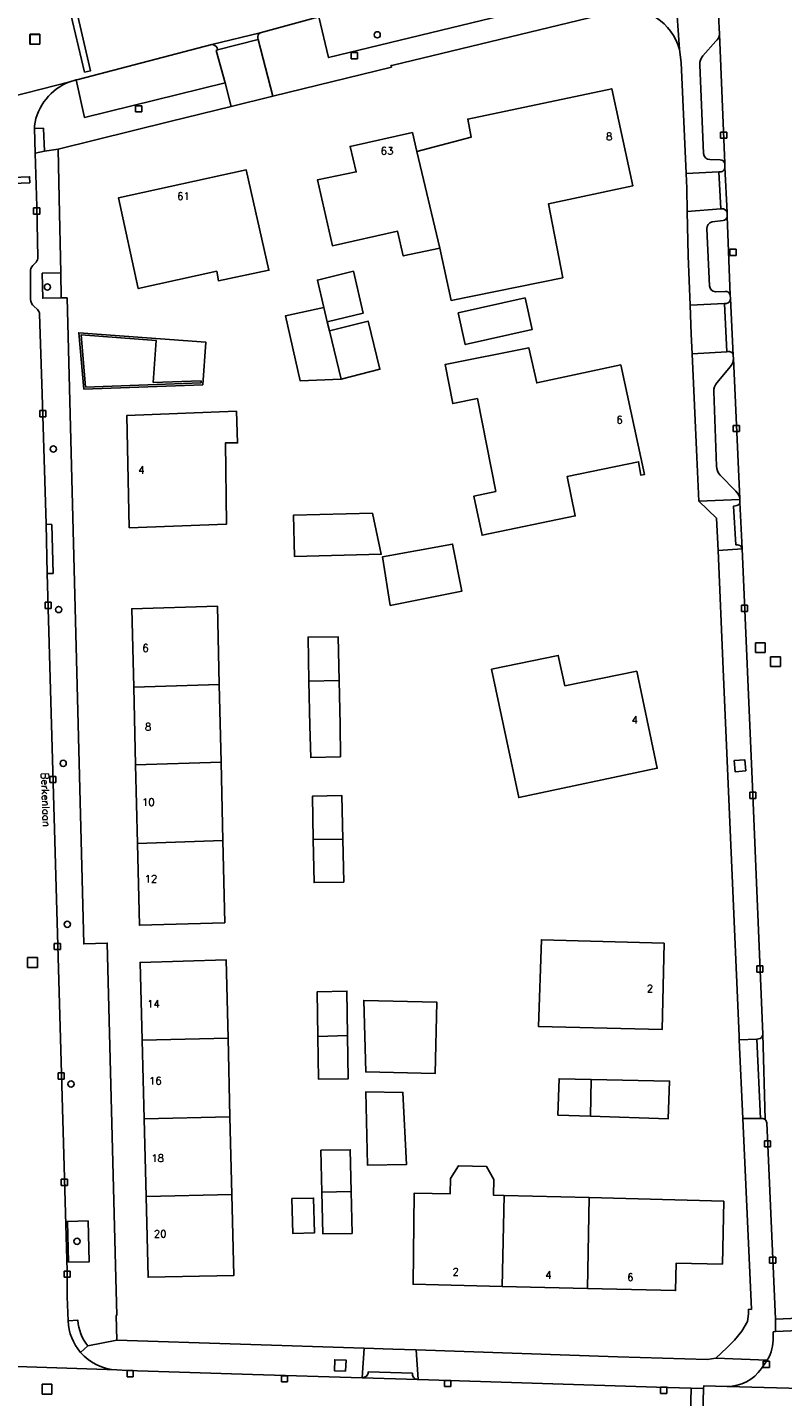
# Model space of a CAD drawing. Header units: metres. Extents: x 108000 to 109000, y 423000 to 423600.
# Tile 9 of 88: x 108213 to 108275, y 423089 to 423200. Entities that reach past the tile are written whole.
import ezdxf

# ---------------------------------------------------------------- set-up
doc = ezdxf.new("R2010")
doc.units = ezdxf.units.M
doc.header["$MEASUREMENT"] = 0
for name, color, linetype in [('Boomspiegel', 10, 'Continuous'), ('Erf', 10, 'Continuous'), ('groenvoorziening', 10, 'Continuous'), ('Huisnummers', 10, 'Continuous'), ('inspectie- _rioolput', 10, 'Continuous'), ('kolk', 10, 'Continuous'), ('Luifel', 10, 'Continuous'), ('onverhard', 10, 'Continuous'), ('Openbare_ruimtenaam', 10, 'Continuous'), ('pand', 10, 'Continuous'), ('Parkeervlak', 10, 'Continuous'), ('rijbaan lokale weg', 10, 'Continuous'), ('vegetatieobject', 10, 'Continuous'), ('Voetpad', 10, 'Continuous')]:
    doc.layers.add(name, color=color, linetype=linetype)
doc.styles.get("Standard").update_dxf_attribs({"font": 'txt.shx'})

msp = doc.modelspace()

# ---------------------------------------------------------------- linework, layer by layer
at = {"layer": 'Boomspiegel', "color": 32, "true_color": 0xe17500}
for points in [[(108216.192, 423180.144), (108214.686, 423180.119), (108214.72, 423178.09), (108216.226, 423178.115), (108216.192, 423180.144)], [(108216.818, 423100.091), (108218.494, 423100.138), (108218.402, 423103.445), (108216.726, 423103.398), (108216.818, 423100.091)]]:
    msp.add_lwpolyline(points, dxfattribs=at)
at = {"layer": 'Erf', "color": 52, "true_color": 0xd2d200}
msp.add_lwpolyline([(108260.419, 423201.136), (108243.106, 423196.96), (108242.927, 423196.933), (108242.96, 423196.8), (108233.345, 423194.438), (108229.985, 423193.612), (108225.018, 423192.392), (108215.979, 423190.152), (108216.056, 423186.183), (108216.192, 423180.144), (108216.226, 423178.115), (108216.696, 423178.123), (108218.039, 423125.851), (108219.944, 423125.918), (108220.639, 423098.797), (108220.727, 423095.814), (108220.671, 423095.787), (108220.717, 423093.784), (108240.743, 423093.14), (108243.063, 423093.065), (108244.956, 423093.001), (108261.291, 423092.452), (108268.524, 423092.235), (108269.217, 423092.331), (108270.111, 423093.16), (108270.743, 423093.777), (108271.328, 423094.518), (108271.792, 423095.312), (108271.87, 423095.913), (108271.869, 423096.288), (108272.104, 423096.281), (108271.401, 423111.715), (108271.11, 423118.099), (108271.096, 423118.399), (108269.803, 423148.072), (108269.396, 423157.68), (108269.285, 423160.287), (108267.843, 423161.687), (108267.676, 423165.248), (108267.301, 423173.602), (108267.229, 423175.195), (108267.133, 423177.53), (108266.97, 423181.522), (108266.908, 423185.112), (108266.876, 423187.003), (108266.824, 423188.176), (108266.424, 423197.158), (108266.273, 423198.224, 0.3861663), (108261.304, 423201.412)], format="xyb", dxfattribs=at)
for points in [[(108246.865, 423182.152), (108243.913, 423181.522), (108243.454, 423183.522), (108238.175, 423182.346), (108236.971, 423187.687), (108240.102, 423188.315), (108239.614, 423190.375), (108244.654, 423191.492), (108245.023, 423189.966), (108249.415, 423191.133), (108249.129, 423192.585), (108260.789, 423195.045), (108262.507, 423187.198), (108255.678, 423185.738), (108256.832, 423179.75), (108247.781, 423177.915), (108246.865, 423182.152)], [(108231.203, 423188.482), (108233.038, 423180.366), (108228.952, 423179.508), (108228.81, 423180.284), (108222.458, 423178.88), (108220.854, 423186.219), (108231.203, 423188.482)], [(108237.477, 423177.35), (108236.96, 423179.558), (108239.883, 423180.277), (108240.658, 423176.875), (108237.764, 423176.186), (108237.937, 423175.47), (108241.076, 423176.231), (108242.018, 423172.346), (108238.885, 423171.56), (108235.58, 423171.41), (108234.375, 423176.662), (108237.477, 423177.35)], [(108248.351, 423176.91), (108253.77, 423178.126), (108254.346, 423175.557), (108248.927, 423174.341), (108248.351, 423176.91)], [(108223.652, 423171.264), (108227.542, 423171.407), (108227.548, 423171.256), (108218.198, 423170.912), (108217.823, 423175.131), (108223.904, 423174.685), (108223.652, 423171.264)], [(108247.917, 423169.576), (108247.319, 423172.738), (108254.088, 423174.079), (108254.719, 423171.244), (108261.518, 423172.704), (108263.436, 423163.843), (108263.138, 423163.786), (108262.968, 423164.859), (108257.183, 423163.659), (108257.842, 423160.482), (108250.297, 423158.916), (108249.638, 423162.093), (108251.398, 423162.458), (108249.915, 423169.975), (108247.917, 423169.576)], [(108221.724, 423159.529), (108221.535, 423168.614), (108230.409, 423168.953), (108230.506, 423166.392), (108229.523, 423166.4), (108229.615, 423159.818), (108221.724, 423159.529)], [(108241.411, 423160.698), (108242.126, 423157.387), (108235.1, 423157.209), (108235.039, 423160.545), (108241.411, 423160.698)], [(108247.908, 423158.2), (108248.649, 423154.382), (108242.864, 423153.241), (108242.243, 423157.177), (108247.908, 423158.2)], [(108222.389, 423133.985), (108222.238, 423140.329), (108222.088, 423146.617), (108221.936, 423152.976), (108228.873, 423153.184), (108229.017, 423146.84), (108229.16, 423140.559), (108229.304, 423134.221), (108229.455, 423127.568), (108222.547, 423127.36), (108222.389, 423133.985)], [(108238.718, 423147.17), (108238.792, 423143.568), (108238.824, 423140.997), (108236.425, 423140.926), (108236.35, 423143.5), (108236.277, 423147.104), (108236.204, 423150.678), (108238.645, 423150.687), (108238.718, 423147.17)], [(108256.462, 423149.192), (108257.007, 423146.745), (108262.822, 423147.916), (108264.48, 423140.069), (108253.267, 423137.695), (108251.065, 423148.077), (108256.462, 423149.192)], [(108236.628, 423134.299), (108236.569, 423137.81), (108238.95, 423137.849), (108239.025, 423134.318), (108239.098, 423130.85), (108236.687, 423130.811), (108236.628, 423134.299)], [(108265.042, 423125.919), (108264.862, 423118.923), (108254.863, 423119.158), (108255.102, 423126.184), (108265.042, 423125.919)], [(108222.929, 423111.71), (108222.769, 423118.056), (108222.61, 423124.352), (108229.578, 423124.559), (108229.729, 423118.235), (108229.882, 423111.862), (108230.033, 423105.574), (108230.19, 423099.02), (108223.253, 423098.885), (108223.089, 423105.402), (108222.929, 423111.71)], [(108239.408, 423118.446), (108239.466, 423114.944), (108237.055, 423114.905), (108236.997, 423118.358), (108236.937, 423121.964), (108239.349, 423122.033), (108239.408, 423118.446)], [(108240.712, 423121.276), (108246.634, 423121.136), (108246.495, 423115.359), (108240.87, 423115.498), (108240.712, 423121.276)], [(108259.128, 423114.888), (108265.481, 423114.748), (108265.366, 423111.712), (108259.076, 423111.913), (108256.438, 423111.997), (108256.523, 423114.945), (108259.128, 423114.888)], [(108240.886, 423113.889), (108243.892, 423113.834), (108244.169, 423107.994), (108241.013, 423107.962), (108240.886, 423113.889)], [(108239.7, 423105.812), (108239.775, 423102.434), (108237.393, 423102.395), (108237.319, 423105.754), (108237.243, 423109.156), (108239.625, 423109.195), (108239.7, 423105.812)], [(108251.908, 423098.138), (108244.71, 423098.311), (108244.804, 423105.696), (108247.703, 423105.619), (108247.736, 423106.879), (108248.374, 423107.902), (108250.663, 423107.842), (108251.245, 423106.786), (108251.212, 423105.526), (108252.078, 423105.503), (108258.961, 423105.321), (108269.862, 423105.032), (108269.758, 423099.94), (108266.009, 423100.032), (108265.959, 423097.799), (108258.832, 423097.971), (108251.908, 423098.138)], [(108234.905, 423105.243), (108236.656, 423105.282), (108236.718, 423102.472), (108234.968, 423102.433), (108234.905, 423105.243)]]:
    msp.add_lwpolyline(points, dxfattribs=at)
at = {"layer": 'groenvoorziening', "color": 3}
msp.add_lwpolyline([(108261.77, 423207.219), (108261.577, 423207.178), (108237.09, 423200.862), (108237.863, 423197.571), (108262.637, 423203.579), (108261.77, 423207.219)], dxfattribs=at)
msp.add_lwpolyline([(108228.775, 423198.127), (108228.869, 423198.204), (108228.887, 423198.218), (108228.84, 423198.346, 0.3409208), (108228.408, 423198.617), (108217.601, 423195.797), (108217.423, 423195.757), (108218.099, 423192.725), (108229.488, 423195.523), (108228.775, 423198.127)], format="xyb", dxfattribs=at)
at = {"layer": 'inspectie- _rioolput', "color": 30}
for p, q in [((108214.492, 423199.446), (108213.692, 423199.446)), ((108213.692, 423199.446), (108213.692, 423198.646)), ((108214.498, 423199.463), (108213.698, 423199.463)), ((108213.698, 423199.463), (108213.698, 423198.663)), ((108214.492, 423198.646), (108214.492, 423199.446)), ((108214.498, 423198.663), (108214.498, 423199.463)), ((108213.692, 423198.646), (108214.492, 423198.646)), ((108213.698, 423198.663), (108214.498, 423198.663)), ((108273.222, 423150.222), (108272.422, 423150.222)), ((108272.422, 423150.222), (108272.422, 423149.422)), ((108273.222, 423149.422), (108273.222, 423150.222)), ((108272.422, 423149.422), (108273.222, 423149.422)), ((108274.458, 423149.085), (108273.658, 423149.085)), ((108273.658, 423149.085), (108273.658, 423148.285)), ((108274.458, 423148.285), (108274.458, 423149.085)), ((108273.658, 423148.285), (108274.458, 423148.285)), ((108214.297, 423124.743), (108213.497, 423124.743)), ((108213.497, 423124.743), (108213.497, 423123.943)), ((108214.297, 423123.943), (108214.297, 423124.743)), ((108213.497, 423123.943), (108214.297, 423123.943)), ((108215.473, 423090.22), (108214.673, 423090.22)), ((108214.673, 423090.22), (108214.673, 423089.42)), ((108215.473, 423089.42), (108215.473, 423090.22)), ((108214.673, 423089.42), (108215.473, 423089.42))]:
    msp.add_line(p, q, dxfattribs=at)
at = {"layer": 'kolk', "color": 30, "true_color": 0xf07a00}
for p, q in [((108239.706, 423197.467), (108239.706, 423197.967)), ((108239.706, 423197.967), (108240.206, 423197.967)), ((108240.206, 423197.467), (108239.706, 423197.467)), ((108240.206, 423197.967), (108240.206, 423197.467)), ((108222.239, 423193.173), (108222.239, 423193.673)), ((108222.239, 423193.673), (108222.739, 423193.673)), ((108222.739, 423193.173), (108222.239, 423193.173)), ((108222.739, 423193.673), (108222.739, 423193.173)), ((108269.599, 423191.042), (108269.599, 423191.542)), ((108269.599, 423191.542), (108270.099, 423191.542)), ((108270.099, 423191.042), (108269.599, 423191.042)), ((108270.099, 423191.542), (108270.099, 423191.042)), ((108213.981, 423184.911), (108213.981, 423185.411)), ((108213.981, 423185.411), (108214.481, 423185.411)), ((108214.481, 423185.411), (108214.481, 423184.911)), ((108214.481, 423184.911), (108213.981, 423184.911)), ((108270.353, 423181.565), (108270.353, 423182.065)), ((108270.353, 423182.065), (108270.853, 423182.065)), ((108270.853, 423182.065), (108270.853, 423181.565)), ((108270.853, 423181.565), (108270.353, 423181.565)), ((108214.486, 423168.506), (108214.486, 423169.006)), ((108214.486, 423169.006), (108214.986, 423169.006)), ((108214.986, 423168.506), (108214.486, 423168.506)), ((108214.986, 423169.006), (108214.986, 423168.506)), ((108270.634, 423167.3), (108270.634, 423167.8)), ((108270.634, 423167.8), (108271.134, 423167.8)), ((108271.134, 423167.3), (108270.634, 423167.3)), ((108271.134, 423167.8), (108271.134, 423167.3)), ((108214.909, 423152.992), (108214.909, 423153.492)), ((108214.909, 423153.492), (108215.409, 423153.492)), ((108215.409, 423152.992), (108214.909, 423152.992)), ((108215.409, 423153.492), (108215.409, 423152.992)), ((108271.285, 423152.755), (108271.285, 423153.255)), ((108271.285, 423153.255), (108271.785, 423153.255)), ((108271.785, 423153.255), (108271.785, 423152.755)), ((108271.785, 423152.755), (108271.285, 423152.755)), ((108215.293, 423138.91), (108215.293, 423139.41)), ((108215.293, 423139.41), (108215.793, 423139.41)), ((108215.793, 423138.91), (108215.293, 423138.91)), ((108215.793, 423139.41), (108215.793, 423138.91)), ((108271.962, 423137.618), (108271.962, 423138.118)), ((108271.962, 423138.118), (108272.462, 423138.118)), ((108272.462, 423137.618), (108271.962, 423137.618)), ((108272.462, 423138.118), (108272.462, 423137.618)), ((108215.661, 423125.392), (108215.661, 423125.892)), ((108215.661, 423125.892), (108216.161, 423125.892)), ((108216.161, 423125.392), (108215.661, 423125.392)), ((108216.161, 423125.892), (108216.161, 423125.392)), ((108272.53, 423123.569), (108272.53, 423124.069)), ((108272.53, 423124.069), (108273.03, 423124.069)), ((108273.03, 423124.069), (108273.03, 423123.569)), ((108273.03, 423123.569), (108272.53, 423123.569)), ((108215.97, 423114.911), (108215.97, 423115.411)), ((108215.97, 423115.411), (108216.47, 423115.411)), ((108216.47, 423115.411), (108216.47, 423114.911)), ((108216.47, 423114.911), (108215.97, 423114.911)), ((108273.156, 423109.426), (108273.156, 423109.926)), ((108273.156, 423109.926), (108273.656, 423109.926)), ((108273.656, 423109.926), (108273.656, 423109.426)), ((108273.656, 423109.426), (108273.156, 423109.426)), ((108216.228, 423106.306), (108216.228, 423106.806)), ((108216.228, 423106.806), (108216.728, 423106.806)), ((108216.728, 423106.806), (108216.728, 423106.306)), ((108216.728, 423106.306), (108216.228, 423106.306)), ((108273.576, 423100.017), (108273.576, 423100.517)), ((108273.576, 423100.517), (108274.076, 423100.517)), ((108274.076, 423100.017), (108273.576, 423100.017)), ((108274.076, 423100.517), (108274.076, 423100.017)), ((108216.451, 423098.88), (108216.451, 423099.38)), ((108216.451, 423099.38), (108216.951, 423099.38)), ((108216.951, 423098.88), (108216.451, 423098.88)), ((108216.951, 423099.38), (108216.951, 423098.88)), ((108273.053, 423091.58), (108273.053, 423092.08)), ((108273.053, 423092.08), (108273.553, 423092.08)), ((108273.553, 423092.08), (108273.553, 423091.58)), ((108221.556, 423090.831), (108221.556, 423091.331)), ((108221.556, 423091.331), (108222.056, 423091.331)), ((108222.056, 423090.831), (108221.556, 423090.831)), ((108222.056, 423091.331), (108222.056, 423090.831)), ((108234.052, 423090.411), (108234.052, 423090.911)), ((108234.052, 423090.911), (108234.552, 423090.911)), ((108234.552, 423090.911), (108234.552, 423090.411)), ((108273.553, 423091.58), (108273.053, 423091.58)), ((108234.552, 423090.411), (108234.052, 423090.411)), ((108247.262, 423090.031), (108247.262, 423090.531)), ((108247.262, 423090.531), (108247.762, 423090.531)), ((108247.762, 423090.031), (108247.262, 423090.031)), ((108247.762, 423090.531), (108247.762, 423090.031)), ((108264.745, 423089.48), (108264.745, 423089.98)), ((108264.745, 423089.98), (108265.245, 423089.98)), ((108265.245, 423089.98), (108265.245, 423089.48)), ((108265.245, 423089.48), (108264.745, 423089.48))]:
    msp.add_line(p, q, dxfattribs=at)
at = {"layer": 'Luifel', "color": 32, "true_color": 0xe17500}
msp.add_lwpolyline([(108218.055, 423170.735), (108227.677, 423171.102), (108227.929, 423174.547), (108217.641, 423175.298), (108218.055, 423170.735)], dxfattribs=at)
at = {"layer": 'onverhard', "color": 255}
for points in [[(108216.192, 423180.144), (108214.686, 423180.119), (108214.72, 423178.09), (108216.226, 423178.115), (108216.192, 423180.144)], [(108216.818, 423100.091), (108218.494, 423100.138), (108218.402, 423103.445), (108216.726, 423103.398), (108216.818, 423100.091)]]:
    msp.add_lwpolyline(points, dxfattribs=at)
at = {"layer": 'pand', "color": 1}
for p, q in [((108245.023, 423189.966), (108246.865, 423182.152)), ((108237.764, 423176.186), (108237.477, 423177.35)), ((108237.937, 423175.47), (108237.764, 423176.186)), ((108238.885, 423171.56), (108237.937, 423175.47)), ((108229.017, 423146.84), (108222.088, 423146.617)), ((108222.088, 423146.617), (108222.238, 423140.329)), ((108229.16, 423140.559), (108229.017, 423146.84)), ((108238.718, 423147.17), (108236.277, 423147.104)), ((108222.238, 423140.329), (108229.16, 423140.559)), ((108222.238, 423140.329), (108222.389, 423133.985)), ((108229.304, 423134.221), (108229.16, 423140.559)), ((108222.389, 423133.985), (108229.304, 423134.221)), ((108239.025, 423134.318), (108236.628, 423134.299)), ((108229.729, 423118.235), (108222.769, 423118.056)), ((108222.769, 423118.056), (108222.929, 423111.71)), ((108229.882, 423111.862), (108229.729, 423118.235)), ((108239.408, 423118.446), (108236.997, 423118.358)), ((108259.076, 423111.913), (108259.128, 423114.888)), ((108229.882, 423111.862), (108222.929, 423111.71)), ((108222.929, 423111.71), (108223.089, 423105.402)), ((108230.033, 423105.574), (108229.882, 423111.862)), ((108230.033, 423105.574), (108223.089, 423105.402)), ((108237.319, 423105.754), (108239.7, 423105.812)), ((108251.908, 423098.138), (108252.078, 423105.503)), ((108258.961, 423105.321), (108252.078, 423105.503)), ((108258.961, 423105.321), (108258.832, 423097.971)), ((108251.908, 423098.138), (108258.832, 423097.971))]:
    msp.add_line(p, q, dxfattribs=at)
for points in [[(108246.865, 423182.152), (108247.781, 423177.915), (108256.832, 423179.75), (108255.678, 423185.738), (108262.507, 423187.198), (108260.789, 423195.045), (108249.129, 423192.585), (108249.415, 423191.133), (108245.023, 423189.966)], [(108245.023, 423189.966), (108244.654, 423191.492), (108239.614, 423190.375), (108240.102, 423188.315), (108236.971, 423187.687), (108238.175, 423182.346), (108243.454, 423183.522), (108243.913, 423181.522), (108246.865, 423182.152)], [(108228.81, 423180.284), (108228.952, 423179.508), (108233.038, 423180.366), (108231.203, 423188.482), (108220.854, 423186.219), (108222.458, 423178.88), (108228.81, 423180.284)], [(108237.764, 423176.186), (108240.658, 423176.875), (108239.883, 423180.277), (108236.96, 423179.558), (108237.477, 423177.35)], [(108237.477, 423177.35), (108234.375, 423176.662), (108235.58, 423171.41), (108238.885, 423171.56)], [(108248.351, 423176.91), (108248.927, 423174.341), (108254.346, 423175.557), (108253.77, 423178.126), (108248.351, 423176.91)], [(108238.885, 423171.56), (108242.018, 423172.346), (108241.076, 423176.231), (108237.937, 423175.47)], [(108251.398, 423162.458), (108249.638, 423162.093), (108250.297, 423158.916), (108257.842, 423160.482), (108257.183, 423163.659), (108262.968, 423164.859), (108263.138, 423163.786), (108263.436, 423163.843), (108261.518, 423172.704), (108254.719, 423171.244), (108254.088, 423174.079), (108247.319, 423172.738), (108247.917, 423169.576), (108249.915, 423169.975), (108251.398, 423162.458)], [(108230.506, 423166.392), (108230.409, 423168.953), (108221.535, 423168.614), (108221.724, 423159.529), (108229.615, 423159.818), (108229.523, 423166.4), (108230.506, 423166.392)], [(108235.039, 423160.545), (108235.1, 423157.209), (108242.126, 423157.387), (108241.411, 423160.698), (108235.039, 423160.545)], [(108242.243, 423157.177), (108242.864, 423153.241), (108248.649, 423154.382), (108247.908, 423158.2), (108242.243, 423157.177)], [(108229.017, 423146.84), (108228.873, 423153.184), (108221.936, 423152.976), (108222.088, 423146.617)], [(108238.718, 423147.17), (108238.645, 423150.687), (108236.204, 423150.678), (108236.277, 423147.104)], [(108262.822, 423147.916), (108257.007, 423146.745), (108256.462, 423149.192), (108251.065, 423148.077), (108253.267, 423137.695), (108264.48, 423140.069), (108262.822, 423147.916)], [(108236.277, 423147.104), (108236.35, 423143.5), (108236.425, 423140.926), (108238.824, 423140.997), (108238.792, 423143.568), (108238.718, 423147.17)], [(108239.025, 423134.318), (108238.95, 423137.849), (108236.569, 423137.81), (108236.628, 423134.299)], [(108222.389, 423133.985), (108222.547, 423127.36), (108229.455, 423127.568), (108229.304, 423134.221)], [(108236.628, 423134.299), (108236.687, 423130.811), (108239.098, 423130.85), (108239.025, 423134.318)], [(108265.042, 423125.919), (108255.102, 423126.184), (108254.863, 423119.158), (108264.862, 423118.923), (108265.042, 423125.919)], [(108229.729, 423118.235), (108229.578, 423124.559), (108222.61, 423124.352), (108222.769, 423118.056)], [(108239.408, 423118.446), (108239.349, 423122.033), (108236.937, 423121.964), (108236.997, 423118.358)], [(108246.634, 423121.136), (108240.712, 423121.276), (108240.87, 423115.498), (108246.495, 423115.359), (108246.634, 423121.136)], [(108236.997, 423118.358), (108237.055, 423114.905), (108239.466, 423114.944), (108239.408, 423118.446)], [(108259.128, 423114.888), (108256.523, 423114.945), (108256.438, 423111.997), (108259.076, 423111.913)], [(108259.076, 423111.913), (108265.366, 423111.712), (108265.481, 423114.748), (108259.128, 423114.888)], [(108244.169, 423107.994), (108243.892, 423113.834), (108240.886, 423113.889), (108241.013, 423107.962), (108244.169, 423107.994)], [(108239.7, 423105.812), (108239.625, 423109.195), (108237.243, 423109.156), (108237.319, 423105.754)], [(108252.078, 423105.503), (108251.212, 423105.526), (108251.245, 423106.786), (108250.663, 423107.842), (108248.374, 423107.902), (108247.736, 423106.879), (108247.703, 423105.619), (108244.804, 423105.696), (108244.71, 423098.311), (108251.908, 423098.138)], [(108223.089, 423105.402), (108223.253, 423098.885), (108230.19, 423099.02), (108230.033, 423105.574)], [(108236.656, 423105.282), (108234.905, 423105.243), (108234.968, 423102.433), (108236.718, 423102.472), (108236.656, 423105.282)], [(108237.319, 423105.754), (108237.393, 423102.395), (108239.775, 423102.434), (108239.7, 423105.812)], [(108258.832, 423097.971), (108265.959, 423097.799), (108266.009, 423100.032), (108269.758, 423099.94), (108269.862, 423105.032), (108258.961, 423105.321)]]:
    msp.add_lwpolyline(points, dxfattribs=at)
at = {"layer": 'Parkeervlak', "color": 255}
for points in [[(108269.509, 423199.469, -0.2092172), (108269.22, 423198.882), (108268.174, 423197.702, 0.1827631), (108267.916, 423196.991), (108268.23, 423189.799, 0.3991618), (108268.743, 423189.308), (108269.568, 423189.304, -0.3663595), (108269.945, 423188.985), (108269.509, 423199.469)], [(108270.144, 423184.721, -0.32576), (108269.802, 423184.372), (108268.922, 423184.279, 0.3740675), (108268.487, 423183.704), (108268.694, 423179.091, 0.3632727), (108269.202, 423178.612), (108269.977, 423178.653, -0.3698538), (108270.383, 423178.345), (108270.144, 423184.721)], [(108270.645, 423173.228, -0.1708223), (108270.417, 423172.578), (108269.299, 423171.253, 0.1869274), (108269.057, 423170.537), (108269.277, 423164.521, 0.1775412), (108269.567, 423163.79), (108270.83, 423162.49, -0.1733335), (108271.167, 423161.862), (108270.645, 423173.228)]]:
    msp.add_lwpolyline(points, format="xyb", dxfattribs=at)
at = {"layer": 'rijbaan lokale weg', "color": 255}
for p, q in [((108216.914, 423195.601), (108204.85, 423192.508)), ((108274.051, 423095.482), (108274.046, 423094.492)), ((108279.502, 423095.717), (108274.051, 423095.482)), ((108279.559, 423094.735), (108274.046, 423094.492)), ((108220.716, 423091.379), (108208.666, 423091.809)), ((108267.227, 423089.907), (108267.084, 423084.892)), ((108268.233, 423089.88), (108267.227, 423089.907)), ((108268.094, 423084.871), (108268.233, 423089.88)), ((108282.616, 423089.688), (108270.125, 423090.051))]:
    msp.add_line(p, q, dxfattribs=at)
for points in [[(108216.914, 423195.601), (108217.423, 423195.757), (108217.601, 423195.797), (108228.408, 423198.617), (108232.333, 423199.572), (108237.09, 423200.862), (108261.577, 423207.178)], [(108218.111, 423196.378), (108218.605, 423196.495), (108217.393, 423201.619), (108216.899, 423201.502), (108218.111, 423196.378)], [(108210.106, 423187.794), (108213.661, 423187.925), (108213.679, 423187.439), (108210.124, 423187.308), (108210.106, 423187.794)], [(108267.227, 423089.907), (108264.428, 423089.985), (108245.125, 423090.608), (108245.06, 423090.61), (108240.588, 423090.75), (108240.575, 423090.75), (108231.703, 423091.023), (108221.564, 423091.346), (108220.716, 423091.379)], [(108270.125, 423090.051), (108268.239, 423090.09), (108268.233, 423089.88)]]:
    msp.add_lwpolyline(points, dxfattribs=at)
for points in [[(108268.995, 423204.023, -0.0652554), (108269.347, 423202.624), (108269.509, 423199.469), (108269.945, 423188.985), (108269.955, 423188.696), (108270.141, 423185.031), (108270.144, 423184.721), (108270.383, 423178.345), (108270.41, 423178.074), (108270.635, 423173.464), (108270.645, 423173.228), (108271.167, 423161.862), (108271.175, 423161.799), (108271.168, 423161.689), (108271.173, 423161.587), (108271.354, 423157.821), (108272.176, 423138.573), (108273.016, 423118.545), (108273.217, 423111.635, -0.1981802), (108273.338, 423111.38), (108274.051, 423095.482)], [(108220.716, 423091.379, -0.2039088), (108217.794, 423092.803, -0.1692679), (108216.782, 423095.345), (108216.716, 423097.287), (108216.701, 423099.38), (108215.088, 423155.823), (108214.99, 423159.81), (108214.666, 423170.344), (108214.469, 423176.823, 0.1756542), (108214.3, 423177.187), (108214.008, 423177.458, -0.1900595), (108213.733, 423178), (108213.734, 423180.223, -0.227376), (108213.932, 423180.738), (108214.192, 423181.025, 0.1749737), (108214.334, 423181.402), (108214.243, 423185.515), (108214.115, 423189.839), (108214.055, 423191.864), (108214.049, 423192.041, -0.2738116), (108216.914, 423195.601)], [(108274.046, 423094.492), (108273.874, 423094.459), (108273.858, 423094.044, -0.1506607), (108273.387, 423092.184), (108272.905, 423091.504, -0.2546201), (108270.125, 423090.051)]]:
    msp.add_lwpolyline(points, format="xyb", dxfattribs=at)
at = {"layer": 'vegetatieobject', "color": 3}
for centre in [(108241.805, 423199.409), (108215.106, 423179.003), (108215.588, 423165.896), (108216.011, 423152.908), (108216.38, 423140.457), (108216.713, 423127.44), (108217.018, 423114.513), (108217.503, 423101.793)]:
    msp.add_circle(centre, 0.25, dxfattribs=at)
at = {"layer": 'Voetpad', "color": 255}
for p, q in [((108265.644, 423207.23), (108266.273, 423198.224)), ((108232.178, 423199.028), (108228.869, 423198.204)), ((108233.345, 423194.438), (108232.178, 423199.028)), ((108229.488, 423195.523), (108229.985, 423193.612)), ((108229.985, 423193.612), (108233.345, 423194.438)), ((108214.055, 423191.864), (108214.115, 423189.839)), ((108214.115, 423189.839), (108214.874, 423189.999)), ((108214.874, 423189.999), (108215.979, 423190.152)), ((108266.824, 423188.176), (108269.452, 423188.325)), ((108269.614, 423185.319), (108269.452, 423188.325)), ((108270.141, 423185.031), (108269.955, 423188.696)), ((108266.908, 423185.112), (108269.614, 423185.319)), ((108269.93, 423177.662), (108267.133, 423177.53)), ((108270.12, 423173.769), (108269.93, 423177.662)), ((108270.635, 423173.464), (108270.41, 423178.074)), ((108267.301, 423173.602), (108270.12, 423173.769)), ((108271.175, 423161.799), (108267.843, 423161.687)), ((108271.354, 423157.821), (108271.173, 423161.587)), ((108214.99, 423159.81), (108215.088, 423155.823)), ((108269.396, 423157.68), (108271.354, 423157.821)), ((108273.217, 423111.635), (108273.016, 423118.545)), ((108272.54, 423118.148), (108271.11, 423118.099)), ((108271.11, 423118.099), (108271.401, 423111.715)), ((108272.844, 423111.725), (108272.54, 423118.148)), ((108271.401, 423111.715), (108272.844, 423111.725)), ((108217.794, 423092.803), (108218.369, 423093.319)), ((108218.369, 423093.319), (108220.717, 423093.784)), ((108240.743, 423093.14), (108220.717, 423093.784)), ((108240.743, 423093.14), (108240.575, 423090.75)), ((108245.125, 423090.608), (108244.956, 423093.001)), ((108273.387, 423092.184), (108269.217, 423092.331)), ((108240.575, 423090.75), (108240.588, 423090.75)), ((108240.588, 423090.75), (108245.06, 423090.61)), ((108245.06, 423090.61), (108245.125, 423090.608))]:
    msp.add_line(p, q, dxfattribs=at)
for points in [[(108265.644, 423207.23, 0.1393638), (108262.609, 423207.399), (108262.498, 423207.375), (108261.77, 423207.219), (108262.637, 423203.579), (108237.863, 423197.571), (108237.09, 423200.862), (108232.333, 423199.572)], [(108269.955, 423188.696), (108269.945, 423188.985, 0.3663595), (108269.568, 423189.304), (108268.743, 423189.308, -0.3991618), (108268.23, 423189.799), (108267.916, 423196.991, -0.1827631), (108268.174, 423197.702), (108269.22, 423198.882, 0.2092172), (108269.509, 423199.469), (108269.347, 423202.624, 0.0652554), (108268.995, 423204.023, 0.049756), (108268.497, 423204.99, 0.1678814), (108265.644, 423207.23)], [(108233.345, 423194.438), (108242.96, 423196.8), (108242.927, 423196.933), (108243.106, 423196.96), (108260.419, 423201.136), (108261.304, 423201.412, -0.3861663), (108266.273, 423198.224)], [(108232.333, 423199.572), (108228.408, 423198.617, -0.3409208), (108228.84, 423198.346), (108228.887, 423198.218), (108228.869, 423198.204)], [(108232.178, 423199.028), (108232.139, 423199.144, -0.3385504), (108232.333, 423199.572)], [(108229.488, 423195.523), (108218.099, 423192.725), (108217.423, 423195.757), (108216.914, 423195.601, 0.2738116), (108214.049, 423192.041), (108214.055, 423191.864)], [(108214.115, 423189.839), (108214.243, 423185.515), (108214.334, 423181.402, -0.1749737), (108214.192, 423181.025), (108213.932, 423180.738, 0.227376), (108213.734, 423180.223), (108213.733, 423178, 0.1900595), (108214.008, 423177.458), (108214.3, 423177.187, -0.1756542), (108214.469, 423176.823), (108214.666, 423170.344), (108214.99, 423159.81)], [(108269.452, 423188.325), (108269.588, 423188.327, 0.2043169), (108269.851, 423188.433, 0.2098212), (108269.955, 423188.696)], [(108270.41, 423178.074), (108270.383, 423178.345, 0.3698538), (108269.977, 423178.653), (108269.202, 423178.612, -0.3632727), (108268.694, 423179.091), (108268.487, 423183.704, -0.3740675), (108268.922, 423184.279), (108269.802, 423184.372, 0.32576), (108270.144, 423184.721), (108270.141, 423185.031)], [(108270.141, 423185.031, 0.341194), (108269.711, 423185.334), (108269.614, 423185.319)], [(108269.93, 423177.662), (108270.07, 423177.668, 0.3866472), (108270.41, 423178.074)], [(108271.175, 423161.799), (108271.167, 423161.862, 0.1733335), (108270.83, 423162.49), (108269.567, 423163.79, -0.1775412), (108269.277, 423164.521), (108269.057, 423170.537, -0.1869274), (108269.299, 423171.253), (108270.417, 423172.578, 0.1708223), (108270.645, 423173.228), (108270.635, 423173.464)], [(108270.635, 423173.464, 0.4268648), (108270.254, 423173.776), (108270.12, 423173.769)], [(108271.354, 423157.821, 0.3550726), (108270.955, 423158.152), (108270.843, 423158.137), (108270.66, 423161.282), (108270.802, 423161.296, 0.3799594), (108271.173, 423161.587)], [(108272.54, 423118.148), (108272.671, 423118.167, 0.3897066), (108273.016, 423118.545)], [(108272.844, 423111.725), (108272.95, 423111.726, -0.1995746), (108273.217, 423111.635)], [(108273.387, 423092.184, 0.1506607), (108273.858, 423094.044), (108273.874, 423094.459), (108274.046, 423094.492), (108274.051, 423095.482), (108273.338, 423111.38, 0.1981802), (108273.217, 423111.635)], [(108218.369, 423093.319, -0.151995), (108217.569, 423095.398), (108216.782, 423095.345)], [(108216.782, 423095.345, 0.1692679), (108217.794, 423092.803)], [(108217.794, 423092.803, 0.2039088), (108220.716, 423091.379), (108221.564, 423091.346), (108231.703, 423091.023), (108240.575, 423090.75)], [(108245.125, 423090.608), (108264.428, 423089.985), (108267.227, 423089.907), (108268.233, 423089.88), (108268.239, 423090.09), (108270.125, 423090.051, 0.2546201), (108272.905, 423091.504), (108273.387, 423092.184)], [(108245.06, 423090.61, -0.4207698), (108244.659, 423091.115), (108241.087, 423091.227, -0.412182), (108240.588, 423090.75)]]:
    msp.add_lwpolyline(points, format="xyb", dxfattribs=at)
for points in [[(108228.869, 423198.204), (108228.775, 423198.127), (108229.488, 423195.523)], [(108266.273, 423198.224), (108266.424, 423197.158), (108266.824, 423188.176)], [(108215.979, 423190.152), (108225.018, 423192.392), (108229.985, 423193.612)], [(108214.874, 423189.999), (108214.795, 423191.842), (108214.055, 423191.864)], [(108220.717, 423093.784), (108220.671, 423095.787), (108220.727, 423095.814), (108220.639, 423098.797), (108219.944, 423125.918), (108218.039, 423125.851), (108216.696, 423178.123), (108216.226, 423178.115), (108214.72, 423178.09), (108214.686, 423180.119), (108216.192, 423180.144), (108216.056, 423186.183), (108215.979, 423190.152)], [(108266.824, 423188.176), (108266.876, 423187.003), (108266.908, 423185.112)], [(108266.908, 423185.112), (108266.97, 423181.522), (108267.133, 423177.53)], [(108267.133, 423177.53), (108267.229, 423175.195), (108267.301, 423173.602)], [(108267.301, 423173.602), (108267.676, 423165.248), (108267.843, 423161.687)], [(108271.173, 423161.587), (108271.168, 423161.689), (108271.175, 423161.799)], [(108267.843, 423161.687), (108269.285, 423160.287), (108269.396, 423157.68)], [(108215.088, 423155.823), (108215.569, 423155.833), (108215.455, 423159.779), (108214.99, 423159.81)], [(108269.396, 423157.68), (108269.803, 423148.072), (108271.096, 423118.399), (108271.11, 423118.099)], [(108273.016, 423118.545), (108272.176, 423138.573), (108271.354, 423157.821)], [(108215.088, 423155.823), (108216.701, 423099.38), (108216.716, 423097.287), (108216.782, 423095.345)], [(108271.636, 423139.846), (108271.576, 423140.744), (108270.714, 423140.686), (108270.774, 423139.788), (108271.636, 423139.846)], [(108271.401, 423111.715), (108272.104, 423096.281), (108271.869, 423096.288), (108271.87, 423095.913), (108271.792, 423095.312), (108271.328, 423094.518), (108270.743, 423093.777), (108270.111, 423093.16), (108269.217, 423092.331)], [(108216.818, 423100.091), (108216.726, 423103.398), (108218.402, 423103.445), (108218.494, 423100.138), (108216.818, 423100.091)], [(108244.956, 423093.001), (108243.063, 423093.065), (108240.743, 423093.14)], [(108239.248, 423091.283), (108239.279, 423092.175), (108238.365, 423092.207), (108238.334, 423091.315), (108239.248, 423091.283)], [(108269.217, 423092.331), (108268.524, 423092.235), (108261.291, 423092.452), (108244.956, 423093.001)]]:
    msp.add_lwpolyline(points, dxfattribs=at)

# ---------------------------------------------------------------- texts
at = {"layer": 'Huisnummers', "color": 255}
for s, p in [('8', (108260.332, 423190.884)), ('63', (108242.089, 423189.712)), ('61', (108225.602, 423186.045)), ('6', (108261.17, 423167.957)), ('4', (108222.459, 423163.895)), ('6', (108222.789, 423149.492)), ('4', (108262.397, 423143.676)), ('8', (108222.998, 423143.121)), ('10', (108222.759, 423137.02)), ('12', (108222.969, 423130.823)), ('2', (108263.63, 423121.951)), ('14', (108223.179, 423120.701)), ('16', (108223.329, 423114.479)), ('18', (108223.509, 423108.225)), ('20', (108223.718, 423102.093)), ('2', (108247.905, 423099.028)), ('4', (108255.406, 423098.763)), ('6', (108262.044, 423098.586))]:
    msp.add_text(s, height=0.6, dxfattribs=at).set_placement(p)
at = {"layer": 'Openbare_ruimtenaam', "color": 255}
msp.add_text('Berkenlaan', height=0.6, rotation=271.8, dxfattribs=at).set_placement((108214.597, 423139.692))

doc.saveas('drawing.dxf')
